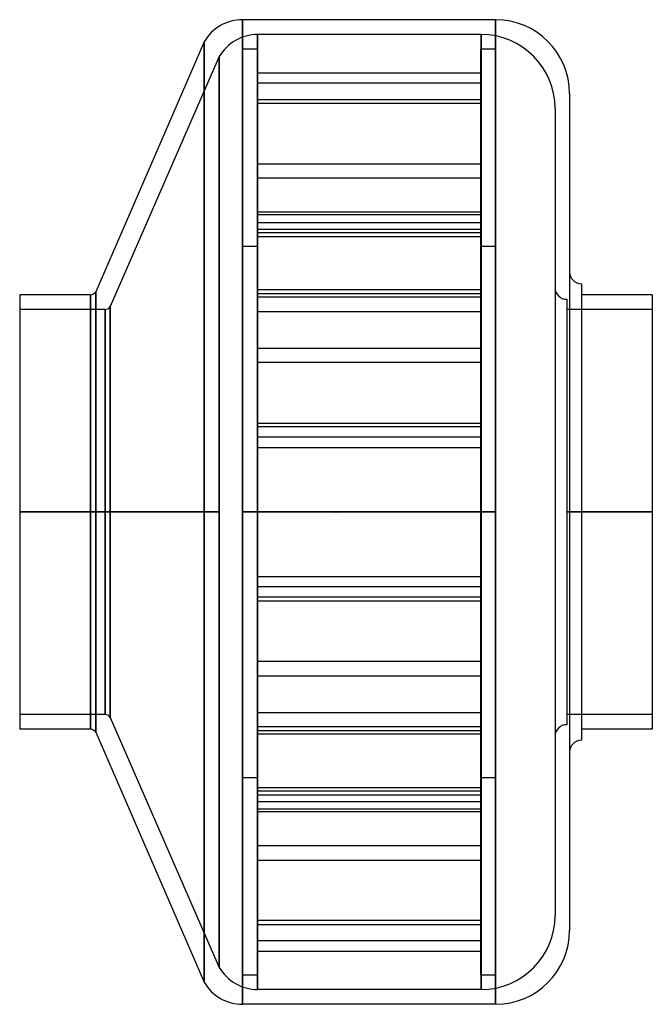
# Model space of a CAD drawing. Header units: millimetres. Extents: x -107 to 107, y -166 to 166.
import ezdxf

# ---------------------------------------------------------------- set-up
doc = ezdxf.new("R2010")
doc.units = ezdxf.units.MM
doc.layers.add('MAIN-1', color=7, linetype='Continuous')
doc.layers.add('MAIN-2', color=7, linetype='Continuous')

msp = doc.modelspace()

# ---------------------------------------------------------------- linework, layer by layer
at = {"layer": 'MAIN-1'}
for p, q in [((-31.6, 166.5), (-31.6, 0)), ((54, 166.5), (-31.6, 166.5)), ((54, 166.5), (54, 0)), ((-44.59, 159), (-81.27, 74.5)), ((-44.59, 159), (-44.59, 0)), ((79, 141.5), (79, -141.5)), ((83, 77.18), (83, -77.18)), ((-107, 73.5), (-107, 0)), ((-83, 73.5), (-107, 73.5)), ((-83, 73.5), (-83, 0)), ((-81.27, 74.5), (-81.27, 0)), ((107, 73.5), (83, 73.5)), ((107, 73.5), (107, 0)), ((-107, 0), (-107, -73.5)), ((-83, 0), (-107, 0)), ((-83, 0), (-83, -73.5)), ((-44.59, 0), (-81.27, 0)), ((-81.27, 0), (-81.27, -74.5)), ((-44.59, 0), (-44.59, -159)), ((0, 0), (-31.6, 0)), ((-31.6, 0), (-31.6, -166.5)), ((54, 0), (0, 0)), ((54, 0), (54, -166.5)), ((107, 0), (83, 0)), ((107, 0), (107, -73.5)), ((-83, -73.5), (-107, -73.5)), ((-81.27, -74.5), (-44.59, -159)), ((107, -73.5), (83, -73.5)), ((54, -166.5), (-31.6, -166.5))]:
    msp.add_line(p, q, dxfattribs=at)
for centre, radius, start, end in [((-31.6, 151.5), 15, 90, 150), ((54, 141.5), 25, 0, 90), ((83, 81.18), 4, 180, 270), ((-83, 75.5), 2, 270, 330), ((0, 0), 0.001, 0, 180), ((0, 0), 0.001, 180, 0), ((-83, -75.5), 2, 30, 90), ((83, -81.18), 4, 90, 180), ((54, -141.5), 25, 270, 0), ((-31.6, -151.5), 15, 210, 270)]:
    msp.add_arc(centre, radius, start, end, dxfattribs=at)
at = {"layer": 'MAIN-2'}
for p, q in [((-31.6, 0), (-31.6, 166.5)), ((54, 0), (54, 166.5)), ((-26.5, 0), (-26.5, 161.5)), ((-26.5, 161.5), (-26.5, 0)), ((49.1, 161.5), (-26.5, 161.5)), ((49.1, 0), (49.1, 161.5)), ((49.1, 161.5), (49.1, 0)), ((-44.59, 0), (-44.59, 159)), ((-39.49, 154), (-76.37, 69.5)), ((-39.49, 0), (-39.49, 154)), ((-39.49, 154), (-39.49, 0)), ((-26.6, 156.5), (-31.6, 156.5)), ((-31.6, -156.5), (-31.6, 156.5)), ((-26.6, 156.5), (-26.6, -156.5)), ((54, 156.5), (49, 156.5)), ((49, -156.5), (49, 156.5)), ((54, 156.5), (54, -156.5)), ((-26.6, 148.51), (49, 148.51)), ((49, 144.98), (-26.6, 144.98)), ((-26.6, 139.51), (49, 139.51)), ((49, 138.21), (-26.6, 138.21)), ((74.1, 136.5), (74.1, -136.5)), ((-26.6, 117.73), (49, 117.73)), ((49, 112.9), (-26.6, 112.9)), ((49, 101.42), (-26.6, 101.42)), ((49, 100.49), (-26.6, 100.49)), ((-26.6, 97.89), (49, 97.89)), ((-26.6, 95.66), (49, 95.66)), ((49, 94.41), (-26.6, 94.41)), ((-26.6, 93.12), (49, 93.12)), ((-31.6, 89.9), (-26.6, 89.9)), ((49, 89.9), (54, 89.9)), ((-83, 0), (-83, 73.5)), ((-81.27, 0), (-81.27, 74.5)), ((49, 75.18), (-26.6, 75.18)), ((-26.6, 73.88), (49, 73.88)), ((49, 72.63), (-26.6, 72.63)), ((78.1, 71.93), (78.1, -71.93)), ((-78.1, 68.5), (-107, 68.5)), ((-78.1, 68.5), (-78.1, 0)), ((-78.1, 0), (-78.1, 68.5)), ((-76.37, 0), (-76.37, 69.5)), ((-76.37, 69.5), (-76.37, 0)), ((-26.6, 67.8), (49, 67.8)), ((107, 68.5), (78.1, 68.5)), ((-26.6, 55.4), (49, 55.4)), ((49, 50.57), (-26.6, 50.57)), ((-26.6, 30.08), (49, 30.08)), ((49, 28.79), (-26.6, 28.79)), ((49, 25.31), (-26.6, 25.31)), ((-26.6, 21.78), (49, 21.78)), ((-26.6, 21.78), (49, 21.78)), ((-107, 0), (-78.1, 0)), ((-78.1, 0), (-78.1, -68.5)), ((-76.37, 0), (-39.49, 0)), ((-76.37, 0), (-76.37, -69.5)), ((-39.49, 0), (-39.49, -154)), ((-26.5, 0), (0, 0)), ((-26.5, 0), (-26.5, -161.5)), ((0, 0), (49.1, 0)), ((0, 0), (0, 0)), ((0, 0), (0, 0)), ((0, 0), (0, 0)), ((0, 0), (0, 0)), ((49.1, 0), (49.1, -161.5)), ((78.1, 0), (107, 0)), ((-107, 0), (-83, 0)), ((-78.1, 0), (-107, 0)), ((-83, -73.5), (-83, 0)), ((-81.27, 0), (-44.59, 0)), ((-81.27, -74.5), (-81.27, 0)), ((-78.1, -68.5), (-78.1, 0)), ((-39.49, 0), (-76.37, 0)), ((-76.37, -69.5), (-76.37, 0)), ((-44.59, -159), (-44.59, 0)), ((-39.49, -154), (-39.49, 0)), ((-31.6, 0), (54, 0)), ((-31.6, -166.5), (-31.6, 0)), ((-26.5, -161.5), (-26.5, 0)), ((0, 0), (-26.5, 0)), ((49.1, 0), (0, 0)), ((0, 0), (0, 0)), ((0, 0), (0, 0)), ((0, 0), (0, 0)), ((0, 0), (0, 0)), ((49.1, -161.5), (49.1, 0)), ((54, -166.5), (54, 0)), ((107, 0), (78.1, 0)), ((83, 0), (107, 0)), ((-26.6, -21.78), (49, -21.78)), ((-26.6, -21.78), (49, -21.78)), ((49, -25.31), (-26.6, -25.31)), ((49, -25.31), (-26.6, -25.31)), ((49, -28.79), (-26.6, -28.79)), ((-26.6, -30.08), (49, -30.08)), ((49, -50.57), (-26.6, -50.57)), ((-26.6, -55.4), (49, -55.4)), ((-78.1, -68.5), (-107, -68.5)), ((-76.37, -69.5), (-39.49, -154)), ((-26.6, -67.8), (49, -67.8)), ((107, -68.5), (78.1, -68.5)), ((49, -72.63), (-26.6, -72.63)), ((-26.6, -73.88), (49, -73.88)), ((49, -75.18), (-26.6, -75.18)), ((-26.6, -89.9), (-31.6, -89.9)), ((54, -89.9), (49, -89.9)), ((-26.6, -93.12), (49, -93.12)), ((49, -94.41), (-26.6, -94.41)), ((-26.6, -95.66), (49, -95.66)), ((-26.6, -97.89), (49, -97.89)), ((49, -100.49), (-26.6, -100.49)), ((49, -101.42), (-26.6, -101.42)), ((49, -112.9), (-26.6, -112.9)), ((-26.6, -117.73), (49, -117.73)), ((49, -138.21), (-26.6, -138.21)), ((-26.6, -139.51), (49, -139.51)), ((49, -144.98), (-26.6, -144.98)), ((-26.6, -148.51), (49, -148.51)), ((-31.6, -156.5), (-26.6, -156.5)), ((49, -156.5), (54, -156.5)), ((49.1, -161.5), (-26.5, -161.5))]:
    msp.add_line(p, q, dxfattribs=at)
for centre, radius, start, end in [((-26.5, 146.5), 15, 90, 150), ((49.1, 136.5), 25, 0, 90), ((78.1, 75.93), 4, 180, 270), ((-78.1, 70.5), 2, 270, 330), ((-78.1, -70.5), 2, 30, 90), ((78.1, -75.93), 4, 90, 180), ((49.1, -136.5), 25, 270, 0), ((-26.5, -146.5), 15, 210, 270)]:
    msp.add_arc(centre, radius, start, end, dxfattribs=at)

doc.saveas('drawing.dxf')
